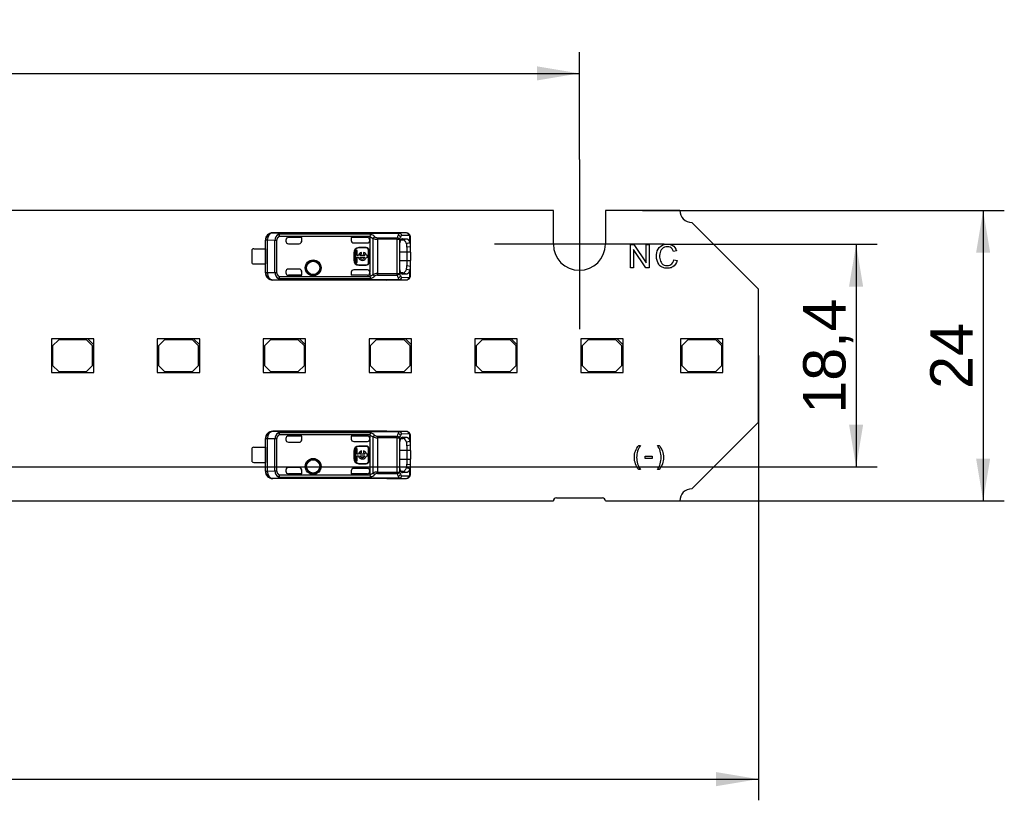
# Model space of a CAD drawing. Header units: millimetres. Extents: x 7 to 819, y 6 to 587.
# Tile 9 of 10: x 614 to 695, y 259 to 323. Entities that reach past the tile are written whole.
import ezdxf
from ezdxf.enums import TextEntityAlignment as Align
from ezdxf.lldxf.tags import DXFTag

# ---------------------------------------------------------------- set-up
doc = ezdxf.new("R2010")
doc.units = ezdxf.units.MM
doc.layers.add('Default', color=7, linetype='Continuous')
doc.layers.add('LINLED_560X24MM_', color=7, linetype='Continuous')
doc.styles.add('SEACAD_Arial', font='arial.ttf')
tags = doc.linetypes.add('CENTER2', pattern=[28.575, 19.05, -3.175, 3.175, -3.175]).pattern_tags.tags
tags[10:11] = [DXFTag(74, 4), DXFTag(75, 0), DXFTag(340, '0'), DXFTag(46, 0.0), DXFTag(50, 0.0), DXFTag(44, 0.0), DXFTag(45, 0.0)]
tags[8:9] = [DXFTag(74, 4), DXFTag(75, 0), DXFTag(340, '0'), DXFTag(46, 0.0), DXFTag(50, 0.0), DXFTag(44, 0.0), DXFTag(45, 0.0)]
tags[6:7] = [DXFTag(74, 4), DXFTag(75, 0), DXFTag(340, '0'), DXFTag(46, 0.0), DXFTag(50, 0.0), DXFTag(44, 0.0), DXFTag(45, 0.0)]
tags[4:5] = [DXFTag(74, 4), DXFTag(75, 0), DXFTag(340, '0'), DXFTag(46, 0.0), DXFTag(50, 0.0), DXFTag(44, 0.0), DXFTag(45, 0.0)]
doc.dimstyles.new('ISO', dxfattribs={"dimtxt": 3.5, "dimasz": 3.5, "dimexe": 1.75, "dimexo": 0, "dimgap": 0.875, "dimtad": 1, "dimtxsty": 'SEACAD_Arial', "dimblk1": '_SE_FILLED', "dimblk2": '_SE_FILLED', "dimsah": 1, "dimcen": 1.75, "dimadec": 0, "dimazin": 0, "dimtfac": 0.5, "dimtdec": 3, "dimtmove": 0, "dimatfit": 3, "dimfxl": 1, "dimarcsym": 0})

# ---------------------------------------------------------------- blocks, each defined once
blk = doc.blocks.new('SEANNOT_GROUP9')
at = {"layer": 'Default', "color": 7, "linetype": 'CENTER2'}
for p, q in [((660.325, 311.632), (660.325, 297.632)), ((667.325, 304.632), (653.325, 304.632))]:
    blk.add_line(p, q, dxfattribs=at)
blk = doc.blocks.new('SE1')
at = {"layer": 'LINLED_560X24MM_', "color": 7, "linetype": 'Continuous'}
for p, q in [((658.175, 307.432), (537.475, 307.432)), ((658.175, 304.632), (658.175, 307.432)), ((668.625, 307.432), (662.475, 307.432)), ((662.475, 307.432), (662.475, 304.632)), ((675.125, 300.932), (669.625, 306.432)), ((644.425, 305.582), (634.979, 305.582)), ((634.979, 305.582), (634.989, 305.565)), ((635.663, 305.558), (634.99, 305.565)), ((635.449, 305.453), (635.535, 305.288)), ((643.068, 305.467), (635.535, 305.467)), ((635.535, 305.288), (635.535, 305.467)), ((643.01, 305.288), (635.535, 305.288)), ((635.663, 305.558), (645.451, 305.558)), ((635.663, 305.558), (635.663, 305.553)), ((645.451, 305.553), (635.663, 305.553)), ((637.375, 305.187), (636.275, 305.187)), ((636.275, 305.187), (636.275, 305.186)), ((637.372, 305.186), (636.275, 305.186)), ((637.375, 305.187), (637.372, 305.186)), ((637.372, 305.186), (637.372, 304.882)), ((637.375, 304.882), (637.375, 305.187)), ((642.808, 305.187), (641.475, 305.187)), ((641.475, 305.187), (641.477, 305.186)), ((641.475, 305.187), (641.475, 304.942)), ((642.808, 305.186), (641.477, 305.186)), ((641.477, 305.186), (641.477, 304.933)), ((642.808, 305.186), (642.808, 305.187)), ((643.008, 305.269), (643.01, 305.288)), ((643.008, 305.269), (643.291, 305.125)), ((643.008, 305.269), (643.008, 304.987)), ((643.631, 305.173), (643.631, 305.047)), ((643.631, 305.173), (645.271, 305.173)), ((644.425, 305.572), (644.425, 305.582)), ((646.032, 305.572), (644.426, 305.572)), ((645.271, 305.047), (645.271, 305.173)), ((646.032, 305.572), (645.451, 305.558)), ((645.451, 305.553), (645.451, 305.558)), ((646.22, 305.372), (645.639, 305.358)), ((646.314, 304.779), (646.314, 305.331)), ((646.375, 304.427), (646.375, 305.176)), ((634.375, 304.257), (634.375, 304.982)), ((634.391, 304.965), (634.375, 304.982)), ((634.532, 304.965), (634.391, 304.965)), ((634.391, 302.298), (634.391, 304.965)), ((635.154, 304.958), (634.532, 304.965)), ((634.532, 304.965), (634.532, 302.298)), ((635.154, 302.305), (635.154, 304.958)), ((635.307, 304.958), (635.154, 304.958)), ((635.307, 304.958), (635.307, 302.305)), ((636.075, 304.987), (636.075, 304.882)), ((636.275, 304.682), (637.175, 304.682)), ((637.372, 304.882), (637.375, 304.882)), ((641.475, 304.942), (641.477, 304.933)), ((641.675, 304.742), (642.808, 304.742)), ((642.108, 304.358), (642.108, 304.332)), ((642.708, 304.358), (642.108, 304.358)), ((642.708, 304.332), (642.708, 304.358)), ((643.008, 304.942), (643.008, 304.987)), ((643.008, 304.942), (643.008, 302.321)), ((643.291, 302.138), (643.291, 305.125)), ((643.631, 305.047), (643.631, 302.216)), ((645.271, 305.047), (643.631, 305.047)), ((645.271, 305.047), (645.459, 305.047)), ((645.271, 302.216), (645.271, 305.047)), ((645.459, 305.047), (645.459, 302.216)), ((645.479, 302.782), (645.479, 304.482)), ((645.579, 304.993), (645.747, 304.994)), ((645.701, 305.094), (645.647, 305.074)), ((645.701, 305.094), (646.029, 305.097)), ((645.747, 304.994), (646.029, 305.097)), ((646.033, 304.702), (646.315, 304.776)), ((646.374, 304.428), (646.075, 304.387)), ((646.075, 304.387), (646.075, 303.982)), ((646.375, 303.982), (646.375, 304.428)), ((664.562, 302.682), (664.562, 304.616)), ((664.562, 304.616), (664.825, 304.616)), ((664.825, 304.616), (665.843, 303.097)), ((665.843, 303.097), (665.843, 304.616)), ((665.843, 304.616), (666.088, 304.616)), ((666.088, 304.616), (666.088, 302.682)), ((633.275, 303.057), (633.275, 304.207)), ((633.425, 304.257), (634.377, 304.257)), ((634.377, 304.257), (634.377, 303.007)), ((641.708, 303.932), (641.682, 303.932)), ((641.682, 303.932), (641.682, 303.332)), ((641.708, 303.932), (641.708, 303.332)), ((641.96, 304.126), (641.827, 304.126)), ((641.827, 304.126), (641.827, 303.138)), ((641.96, 303.698), (641.96, 304.126)), ((642.062, 303.698), (641.96, 303.698)), ((641.96, 303.138), (641.96, 303.565)), ((641.96, 303.565), (642.062, 303.565)), ((642.708, 304.332), (642.108, 304.332)), ((642.599, 303.698), (642.186, 303.698)), ((642.186, 303.565), (642.599, 303.565)), ((642.31, 303.832), (642.31, 303.959)), ((642.476, 303.959), (642.476, 303.832)), ((642.827, 303.698), (642.724, 303.698)), ((642.724, 303.565), (642.827, 303.565)), ((642.827, 303.565), (642.827, 303.698)), ((642.935, 304.132), (642.908, 304.132)), ((642.908, 303.132), (642.908, 304.132)), ((642.935, 303.132), (642.935, 304.132)), ((646.075, 303.982), (645.479, 303.982)), ((646.375, 303.982), (646.075, 303.982)), ((646.075, 303.982), (646.075, 303.282)), ((646.375, 303.982), (646.375, 303.282)), ((665.825, 302.682), (664.809, 304.201)), ((664.809, 304.201), (664.809, 302.682)), ((668.365, 304.087), (668.112, 304.028)), ((633.425, 303.007), (634.377, 303.007)), ((634.375, 302.281), (634.375, 303.007)), ((641.682, 303.332), (641.708, 303.332)), ((641.827, 303.138), (641.96, 303.138)), ((642.108, 302.932), (642.108, 302.905)), ((642.108, 302.932), (642.708, 302.932)), ((642.108, 302.905), (642.708, 302.905)), ((642.708, 302.905), (642.708, 302.932)), ((642.908, 303.132), (642.935, 303.132)), ((645.479, 303.282), (646.075, 303.282)), ((646.075, 303.282), (646.375, 303.282)), ((646.075, 303.282), (646.075, 302.876)), ((646.075, 302.876), (646.375, 302.835)), ((646.375, 302.835), (646.375, 303.282)), ((646.375, 302.087), (646.375, 302.835)), ((668.143, 303.362), (668.4, 303.297)), ((634.375, 302.281), (634.391, 302.298)), ((634.391, 302.298), (634.532, 302.298)), ((634.532, 302.298), (635.154, 302.305)), ((635.154, 302.305), (635.307, 302.305)), ((635.535, 301.975), (635.449, 301.81)), ((635.535, 301.975), (643.01, 301.975)), ((635.535, 301.796), (635.535, 301.975)), ((636.075, 302.382), (636.075, 302.276)), ((637.175, 302.582), (636.275, 302.582)), ((636.275, 302.077), (636.275, 302.076)), ((637.372, 302.077), (636.275, 302.077)), ((636.275, 302.076), (637.375, 302.076)), ((637.375, 302.382), (637.372, 302.382)), ((637.372, 302.382), (637.372, 302.077)), ((637.375, 302.076), (637.372, 302.077)), ((637.375, 302.076), (637.375, 302.382)), ((641.477, 302.326), (641.475, 302.321)), ((641.475, 302.321), (641.475, 302.076)), ((641.475, 302.076), (641.477, 302.077)), ((642.808, 302.076), (641.475, 302.076)), ((641.477, 302.326), (641.477, 302.077)), ((642.808, 302.077), (641.477, 302.077)), ((642.808, 302.521), (641.675, 302.521)), ((642.808, 302.076), (642.808, 302.077)), ((643.008, 302.276), (643.008, 302.321)), ((643.008, 302.276), (643.008, 301.994)), ((643.631, 302.216), (645.271, 302.216)), ((643.631, 302.216), (643.631, 302.09)), ((643.631, 302.09), (645.271, 302.09)), ((645.271, 302.216), (645.459, 302.216)), ((645.271, 302.09), (645.271, 302.216)), ((645.747, 302.269), (645.581, 302.27)), ((645.639, 301.905), (646.22, 301.891)), ((645.651, 302.187), (645.702, 302.169)), ((646.03, 302.166), (645.701, 302.169)), ((646.03, 302.166), (645.747, 302.269)), ((646.315, 302.487), (646.033, 302.56)), ((646.314, 301.932), (646.314, 302.484)), ((664.809, 302.682), (664.562, 302.682)), ((666.088, 302.682), (665.825, 302.682)), ((634.989, 301.698), (634.979, 301.682)), ((644.425, 301.682), (634.979, 301.682)), ((634.99, 301.698), (635.663, 301.705)), ((635.535, 301.796), (643.069, 301.796)), ((645.451, 301.71), (635.663, 301.71)), ((635.663, 301.71), (635.663, 301.705)), ((645.451, 301.705), (635.663, 301.705)), ((644.425, 301.682), (644.425, 301.691)), ((644.426, 301.691), (646.032, 301.691)), ((645.451, 301.705), (645.451, 301.71)), ((645.451, 301.705), (646.032, 301.691)), ((675.125, 289.932), (675.125, 300.932)), ((619.695, 296.832), (616.695, 296.832)), ((616.695, 296.832), (616.695, 294.032)), ((617.295, 296.732), (616.795, 296.232)), ((616.795, 296.232), (616.795, 294.632)), ((619.595, 296.732), (617.295, 296.732)), ((620.095, 296.232), (619.595, 296.732)), ((620.195, 296.832), (619.695, 296.832)), ((619.695, 296.832), (620.195, 296.332)), ((620.095, 294.632), (620.095, 296.232)), ((620.195, 296.332), (620.195, 296.832)), ((620.195, 294.032), (620.195, 296.332)), ((628.445, 296.832), (625.445, 296.832)), ((625.445, 296.832), (625.445, 294.032)), ((626.045, 296.732), (625.545, 296.232)), ((625.545, 296.232), (625.545, 294.632)), ((628.345, 296.732), (626.045, 296.732)), ((628.845, 296.232), (628.345, 296.732)), ((628.945, 296.832), (628.445, 296.832)), ((628.445, 296.832), (628.945, 296.332)), ((628.845, 294.632), (628.845, 296.232)), ((628.945, 296.332), (628.945, 296.832)), ((628.945, 294.032), (628.945, 296.332)), ((637.195, 296.832), (634.195, 296.832)), ((634.195, 296.832), (634.195, 294.032)), ((634.795, 296.732), (634.295, 296.232)), ((634.295, 296.232), (634.295, 294.632)), ((637.095, 296.732), (634.795, 296.732)), ((637.595, 296.232), (637.095, 296.732)), ((637.695, 296.832), (637.195, 296.832)), ((637.195, 296.832), (637.695, 296.332)), ((637.595, 294.632), (637.595, 296.232)), ((637.695, 296.332), (637.695, 296.832)), ((637.695, 294.032), (637.695, 296.332)), ((645.945, 296.832), (642.945, 296.832)), ((642.945, 296.832), (642.945, 294.032)), ((643.545, 296.732), (643.045, 296.232)), ((643.045, 296.232), (643.045, 294.632)), ((645.845, 296.732), (643.545, 296.732)), ((646.345, 296.232), (645.845, 296.732)), ((646.445, 296.832), (645.945, 296.832)), ((645.945, 296.832), (646.445, 296.332)), ((646.345, 294.632), (646.345, 296.232)), ((646.445, 296.332), (646.445, 296.832)), ((646.445, 294.032), (646.445, 296.332)), ((654.695, 296.832), (651.695, 296.832)), ((651.695, 296.832), (651.695, 294.032)), ((652.295, 296.732), (651.795, 296.232)), ((651.795, 296.232), (651.795, 294.632)), ((654.595, 296.732), (652.295, 296.732)), ((655.095, 296.232), (654.595, 296.732)), ((655.195, 296.832), (654.695, 296.832)), ((654.695, 296.832), (655.195, 296.332)), ((655.095, 294.632), (655.095, 296.232)), ((655.195, 296.332), (655.195, 296.832)), ((655.195, 294.032), (655.195, 296.332)), ((663.445, 296.832), (660.445, 296.832)), ((660.445, 296.832), (660.445, 294.032)), ((661.045, 296.732), (660.545, 296.232)), ((660.545, 296.232), (660.545, 294.632)), ((663.345, 296.732), (661.045, 296.732)), ((663.845, 296.232), (663.345, 296.732)), ((663.945, 296.832), (663.445, 296.832)), ((663.445, 296.832), (663.945, 296.332)), ((663.845, 294.632), (663.845, 296.232)), ((663.945, 296.332), (663.945, 296.832)), ((663.945, 294.032), (663.945, 296.332)), ((671.695, 296.832), (668.695, 296.832)), ((668.695, 296.832), (668.695, 294.032)), ((669.295, 296.732), (668.795, 296.232)), ((668.795, 296.232), (668.795, 294.632)), ((671.595, 296.732), (669.295, 296.732)), ((672.095, 296.232), (671.595, 296.732)), ((672.195, 296.832), (671.695, 296.832)), ((671.695, 296.832), (672.195, 296.332)), ((672.095, 294.632), (672.095, 296.232)), ((672.195, 296.332), (672.195, 296.832)), ((672.195, 294.032), (672.195, 296.332)), ((616.795, 294.632), (617.295, 294.132)), ((619.595, 294.132), (620.095, 294.632)), ((625.545, 294.632), (626.045, 294.132)), ((628.345, 294.132), (628.845, 294.632)), ((634.295, 294.632), (634.795, 294.132)), ((637.095, 294.132), (637.595, 294.632)), ((643.045, 294.632), (643.545, 294.132)), ((645.845, 294.132), (646.345, 294.632)), ((651.795, 294.632), (652.295, 294.132)), ((654.595, 294.132), (655.095, 294.632)), ((660.545, 294.632), (661.045, 294.132)), ((663.345, 294.132), (663.845, 294.632)), ((668.795, 294.632), (669.295, 294.132)), ((671.595, 294.132), (672.095, 294.632)), ((616.695, 294.032), (620.195, 294.032)), ((617.295, 294.132), (619.595, 294.132)), ((625.445, 294.032), (628.945, 294.032)), ((626.045, 294.132), (628.345, 294.132)), ((634.195, 294.032), (637.695, 294.032)), ((634.795, 294.132), (637.095, 294.132)), ((642.945, 294.032), (646.445, 294.032)), ((643.545, 294.132), (645.845, 294.132)), ((651.695, 294.032), (655.195, 294.032)), ((652.295, 294.132), (654.595, 294.132)), ((660.445, 294.032), (663.945, 294.032)), ((661.045, 294.132), (663.345, 294.132)), ((668.695, 294.032), (672.195, 294.032)), ((669.295, 294.132), (671.595, 294.132)), ((669.625, 284.432), (675.125, 289.932)), ((644.425, 289.182), (634.979, 289.182)), ((634.979, 289.182), (634.989, 289.165)), ((635.663, 289.158), (634.99, 289.165)), ((635.449, 289.053), (635.535, 288.888)), ((643.068, 289.067), (635.535, 289.067)), ((635.535, 288.888), (635.535, 289.067)), ((643.01, 288.888), (635.535, 288.888)), ((635.663, 289.158), (645.451, 289.158)), ((635.663, 289.158), (635.663, 289.153)), ((645.451, 289.153), (635.663, 289.153)), ((643.008, 288.869), (643.01, 288.888)), ((644.425, 289.172), (644.425, 289.182)), ((646.032, 289.172), (644.426, 289.172)), ((646.032, 289.172), (645.451, 289.158)), ((645.451, 289.153), (645.451, 289.158)), ((646.22, 288.972), (645.639, 288.958)), ((646.314, 288.379), (646.314, 288.931)), ((634.375, 287.857), (634.375, 288.582)), ((634.391, 288.565), (634.375, 288.582)), ((634.532, 288.565), (634.391, 288.565)), ((634.391, 285.898), (634.391, 288.565)), ((635.154, 288.558), (634.532, 288.565)), ((634.532, 288.565), (634.532, 285.898)), ((635.154, 285.905), (635.154, 288.558)), ((635.307, 288.558), (635.154, 288.558)), ((635.307, 288.558), (635.307, 285.905)), ((636.075, 288.587), (636.075, 288.482)), ((637.375, 288.787), (636.275, 288.787)), ((636.275, 288.787), (636.275, 288.786)), ((637.372, 288.786), (636.275, 288.786)), ((636.275, 288.282), (637.175, 288.282)), ((637.375, 288.787), (637.372, 288.786)), ((637.372, 288.786), (637.372, 288.482)), ((637.372, 288.482), (637.375, 288.482)), ((637.375, 288.482), (637.375, 288.787)), ((642.808, 288.787), (641.475, 288.787)), ((641.475, 288.787), (641.477, 288.786)), ((641.475, 288.787), (641.475, 288.542)), ((641.475, 288.542), (641.477, 288.533)), ((642.808, 288.786), (641.477, 288.786)), ((641.477, 288.786), (641.477, 288.533)), ((641.675, 288.342), (642.808, 288.342)), ((642.808, 288.786), (642.808, 288.787)), ((643.008, 288.869), (643.291, 288.725)), ((643.008, 288.869), (643.008, 288.587)), ((643.008, 288.542), (643.008, 288.587)), ((643.008, 288.542), (643.008, 285.921)), ((643.291, 285.738), (643.291, 288.725)), ((643.631, 288.773), (643.631, 288.647)), ((643.631, 288.773), (645.271, 288.773)), ((643.631, 288.647), (643.631, 285.816)), ((645.271, 288.647), (643.631, 288.647)), ((645.271, 288.647), (645.271, 288.773)), ((645.271, 288.647), (645.459, 288.647)), ((645.271, 285.816), (645.271, 288.647)), ((645.459, 288.647), (645.459, 285.816)), ((645.479, 286.382), (645.479, 288.082)), ((645.579, 288.593), (645.747, 288.594)), ((645.701, 288.694), (645.647, 288.674)), ((645.701, 288.694), (646.029, 288.697)), ((645.747, 288.594), (646.029, 288.697)), ((646.033, 288.302), (646.315, 288.376)), ((646.375, 288.027), (646.375, 288.776)), ((633.275, 286.657), (633.275, 287.807)), ((633.425, 287.857), (634.377, 287.857)), ((634.377, 287.857), (634.377, 286.607)), ((641.708, 287.532), (641.682, 287.532)), ((641.682, 287.532), (641.682, 286.932)), ((641.708, 287.532), (641.708, 286.932)), ((641.96, 287.726), (641.827, 287.726)), ((641.827, 287.726), (641.827, 286.738)), ((641.96, 287.298), (641.96, 287.726)), ((642.062, 287.298), (641.96, 287.298)), ((642.108, 287.958), (642.108, 287.932)), ((642.708, 287.958), (642.108, 287.958)), ((642.708, 287.932), (642.108, 287.932)), ((642.599, 287.298), (642.186, 287.298)), ((642.31, 287.432), (642.31, 287.559)), ((642.476, 287.559), (642.476, 287.432)), ((642.708, 287.932), (642.708, 287.958)), ((642.827, 287.298), (642.724, 287.298)), ((642.827, 287.165), (642.827, 287.298)), ((642.935, 287.732), (642.908, 287.732)), ((642.908, 286.732), (642.908, 287.732)), ((642.935, 286.732), (642.935, 287.732)), ((646.075, 287.582), (645.479, 287.582)), ((646.374, 288.028), (646.075, 287.987)), ((646.075, 287.987), (646.075, 287.582)), ((646.375, 287.582), (646.075, 287.582)), ((646.075, 287.582), (646.075, 286.882)), ((646.375, 287.582), (646.375, 288.028)), ((646.375, 287.582), (646.375, 286.882)), ((665.234, 288.02), (665.368, 288.02)), ((666.779, 288.02), (666.914, 288.02)), ((633.425, 286.607), (634.377, 286.607)), ((634.375, 285.881), (634.375, 286.607)), ((641.682, 286.932), (641.708, 286.932)), ((641.827, 286.738), (641.96, 286.738)), ((641.96, 286.738), (641.96, 287.165)), ((641.96, 287.165), (642.062, 287.165)), ((642.108, 286.532), (642.108, 286.505)), ((642.108, 286.532), (642.708, 286.532)), ((642.108, 286.505), (642.708, 286.505)), ((642.186, 287.165), (642.599, 287.165)), ((642.708, 286.505), (642.708, 286.532)), ((642.724, 287.165), (642.827, 287.165)), ((642.908, 286.732), (642.935, 286.732)), ((645.479, 286.882), (646.075, 286.882)), ((646.075, 286.882), (646.375, 286.882)), ((646.075, 286.882), (646.075, 286.476)), ((646.075, 286.476), (646.375, 286.435)), ((646.375, 286.435), (646.375, 286.882)), ((665.758, 286.927), (665.758, 287.116)), ((665.758, 287.116), (666.335, 287.116)), ((666.335, 286.927), (665.758, 286.927)), ((666.335, 287.116), (666.335, 286.927)), ((634.375, 285.881), (634.391, 285.898)), ((634.391, 285.898), (634.532, 285.898)), ((634.532, 285.898), (635.154, 285.905)), ((635.154, 285.905), (635.307, 285.905)), ((636.075, 285.982), (636.075, 285.876)), ((637.175, 286.182), (636.275, 286.182)), ((636.275, 285.677), (636.275, 285.676)), ((637.372, 285.677), (636.275, 285.677)), ((636.275, 285.676), (637.375, 285.676)), ((637.375, 285.982), (637.372, 285.982)), ((637.372, 285.982), (637.372, 285.677)), ((637.375, 285.676), (637.372, 285.677)), ((637.375, 285.676), (637.375, 285.982)), ((641.477, 285.926), (641.475, 285.921)), ((641.475, 285.921), (641.475, 285.676)), ((641.475, 285.676), (641.477, 285.677)), ((642.808, 285.676), (641.475, 285.676)), ((641.477, 285.926), (641.477, 285.677)), ((642.808, 285.677), (641.477, 285.677)), ((642.808, 286.121), (641.675, 286.121)), ((642.808, 285.676), (642.808, 285.677)), ((643.008, 285.876), (643.008, 285.921)), ((643.008, 285.876), (643.008, 285.594)), ((643.631, 285.816), (645.271, 285.816)), ((643.631, 285.816), (643.631, 285.69)), ((643.631, 285.69), (645.271, 285.69)), ((645.271, 285.816), (645.459, 285.816)), ((645.271, 285.69), (645.271, 285.816)), ((645.747, 285.869), (645.581, 285.87)), ((645.651, 285.787), (645.702, 285.769)), ((646.03, 285.766), (645.701, 285.769)), ((646.03, 285.766), (645.747, 285.869)), ((646.315, 286.087), (646.033, 286.16)), ((646.314, 285.532), (646.314, 286.084)), ((646.375, 285.687), (646.375, 286.435)), ((665.368, 286.02), (665.234, 286.02)), ((666.914, 286.02), (666.779, 286.02)), ((634.989, 285.298), (634.979, 285.282)), ((644.425, 285.282), (634.979, 285.282)), ((634.99, 285.298), (635.663, 285.305)), ((635.535, 285.575), (635.449, 285.41)), ((635.535, 285.575), (643.01, 285.575)), ((635.535, 285.396), (635.535, 285.575)), ((635.535, 285.396), (643.069, 285.396)), ((645.451, 285.31), (635.663, 285.31)), ((635.663, 285.31), (635.663, 285.305)), ((645.451, 285.305), (635.663, 285.305)), ((644.425, 285.282), (644.425, 285.291)), ((644.426, 285.291), (646.032, 285.291)), ((645.451, 285.305), (645.451, 285.31)), ((645.451, 285.305), (646.032, 285.291)), ((645.639, 285.505), (646.22, 285.491)), ((537.475, 283.432), (658.175, 283.432)), ((658.425, 283.682), (662.225, 283.682)), ((662.475, 283.432), (668.625, 283.432))]:
    blk.add_line(p, q, dxfattribs=at)
for centre, radius in [((638.325, 302.682), 0.657), ((638.325, 302.682), 0.586), ((638.325, 302.682), 0.552), ((638.325, 302.682), 0.55), ((638.325, 286.282), 0.657), ((638.325, 286.282), 0.586), ((638.325, 286.282), 0.552), ((638.325, 286.282), 0.55)]:
    blk.add_circle(centre, radius, dxfattribs=at)
for centre, radius, start, end in [((669.625, 307.432), 1, 180, 270), ((634.991, 304.965), 0.6, 90.167, 179.99564), ((635.735, 304.947), 0.581, 119.46892, 178.87195), ((635.526, 305.254), 0.213, 87.5508, 111.03601), ((643.836, 305.119), 0.844, 155.65307, 168.46555), ((642.599, 304.294), 1.263, 50.3962, 68.22145), ((643.666, 304.943), 0.417, 128.87868, 154.10694), ((643.65, 305.539), 0.367, 227.8882, 266.98128), ((646.514, 304.89), 1.275, 156.52963, 167.17013), ((645.241, 304.925), 0.249, 29.28627, 83.16848), ((645.724, 305.251), 0.407, 132.13882, 158.88527), ((645.284, 305.141), 0.264, 20.0118, 76.88186), ((645.432, 305.347), 0.207, 3.11402, 84.83719), ((646.359, 304.793), 0.935, 152.08348, 164.23539), ((645.855, 305.068), 0.362, 126.73963, 153.22778), ((646.031, 305.238), 0.333, 46.0592, 90.82802), ((646.026, 305.377), 0.195, 358.48003, 88.00094), ((645.986, 305.203), 0.39, 354.52975, 45.37995), ((646.149, 305.355), 0.168, 351.87116, 47.8744), ((636.275, 304.882), 0.2, 180, 270), ((642.108, 303.932), 0.426, 90, 180), ((642.708, 304.132), 0.226, 0, 90), ((643.642, 305.882), 0.835, 245.11343, 269.22174), ((645.073, 304.413), 1.003, 358.51585, 16.90988), ((645.632, 304.48), 0.745, 355.97465, 23.65539), ((660.325, 304.632), 2.15, 180, 0), ((633.425, 304.007), 0.25, 90, 126.8699), ((642.108, 303.932), 0.4, 90, 180), ((642.393, 303.632), 0.337, 104.20419, 168.67274), ((642.393, 303.632), 0.337, 191.32726, 348.67274), ((642.393, 303.632), 0.217, 112.43198, 162.21534), ((642.393, 303.632), 0.217, 197.78466, 342.21534), ((642.393, 303.632), 0.337, 11.32726, 75.79581), ((642.393, 303.632), 0.217, 17.78466, 67.56802), ((642.708, 304.132), 0.2, 0, 90), ((633.425, 303.257), 0.25, 233.1301, 270), ((642.108, 303.332), 0.426, 180, 270), ((642.108, 303.332), 0.4, 180, 270), ((642.708, 303.132), 0.2, 270, 360), ((642.708, 303.132), 0.226, 270, 360), ((644.937, 302.868), 1.138, 344.20658, 0.38348), ((645.636, 302.782), 0.741, 336.26512, 4.09749), ((634.991, 302.298), 0.6, 180.00436, 269.8384), ((635.737, 302.317), 0.583, 181.24479, 240.4152), ((636.275, 302.382), 0.2, 90, 180), ((642.522, 303.292), 1.386, 290.5131, 303.67504), ((643.479, 302.031), 0.473, 186.78625, 209.79904), ((642.578, 303.004), 1.304, 292.11544, 309.33117), ((643.641, 301.387), 0.829, 90.69373, 114.97087), ((643.632, 302.292), 0.374, 204.29758, 232.51656), ((643.651, 301.723), 0.368, 93.14824, 132.18165), ((645.241, 302.337), 0.249, 276.74482, 330.7526), ((646.51, 302.372), 1.27, 192.7997, 203.48751), ((645.284, 302.122), 0.264, 283.13685, 339.99536), ((645.432, 301.916), 0.207, 275.1634, 356.88603), ((646.433, 302.5), 1.015, 196.25103, 207.44263), ((645.855, 302.195), 0.362, 206.77466, 233.25524), ((645.986, 302.06), 0.39, 314.6399, 5.43974), ((646.149, 301.908), 0.167, 312.13625, 8.18025), ((635.526, 302.009), 0.213, 248.96322, 272.44914), ((645.724, 302.012), 0.407, 201.14231, 227.85712), ((646.031, 302.025), 0.333, 269.16651, 313.97303), ((646.026, 301.886), 0.195, 272.0033, 1.51183), ((634.991, 288.565), 0.6, 90.167, 179.99564), ((635.735, 288.547), 0.581, 119.46892, 178.87195), ((635.526, 288.854), 0.213, 87.5508, 111.03601), ((643.836, 288.719), 0.844, 155.65307, 168.46555), ((642.599, 287.894), 1.263, 50.3962, 68.22145), ((646.514, 288.49), 1.275, 156.52963, 167.17013), ((645.724, 288.851), 0.407, 132.13882, 158.88527), ((645.284, 288.741), 0.264, 20.0118, 76.88186), ((645.432, 288.947), 0.207, 3.11402, 84.83719), ((645.855, 288.668), 0.362, 126.73963, 153.22778), ((646.031, 288.838), 0.333, 46.0592, 90.82802), ((646.026, 288.977), 0.195, 358.48003, 88.00094), ((645.986, 288.803), 0.39, 354.52975, 45.37995), ((646.149, 288.955), 0.168, 351.87116, 47.8744), ((636.275, 288.482), 0.2, 180, 270), ((643.666, 288.543), 0.417, 128.87868, 154.10694), ((643.642, 289.482), 0.835, 245.11343, 269.22174), ((643.65, 289.139), 0.367, 227.8882, 266.98128), ((645.241, 288.525), 0.249, 29.28627, 83.16848), ((646.359, 288.393), 0.935, 152.08348, 164.23539), ((645.073, 288.013), 1.003, 358.51585, 16.90988), ((645.632, 288.08), 0.745, 355.97465, 23.65539), ((633.425, 287.607), 0.25, 90, 126.8699), ((642.108, 287.532), 0.426, 90, 180), ((642.108, 287.532), 0.4, 90, 180), ((642.393, 287.232), 0.337, 104.20419, 168.67274), ((642.393, 287.232), 0.217, 112.43198, 162.21534), ((642.393, 287.232), 0.337, 11.32726, 75.79581), ((642.393, 287.232), 0.217, 17.78466, 67.56802), ((642.708, 287.732), 0.226, 0, 90), ((642.708, 287.732), 0.2, 0, 90), ((633.425, 286.857), 0.25, 233.1301, 270), ((642.108, 286.932), 0.426, 180, 270), ((642.108, 286.932), 0.4, 180, 270), ((642.393, 287.232), 0.337, 191.32726, 348.67274), ((642.393, 287.232), 0.217, 197.78466, 342.21534), ((642.708, 286.732), 0.2, 270, 360), ((642.708, 286.732), 0.226, 270, 360), ((644.937, 286.468), 1.138, 344.20658, 0.38348), ((634.991, 285.898), 0.6, 180.00436, 269.8384), ((635.737, 285.917), 0.583, 181.24479, 240.4152), ((636.275, 285.982), 0.2, 90, 180), ((642.522, 286.892), 1.386, 290.5131, 303.67504), ((643.641, 284.987), 0.829, 90.69373, 114.97087), ((643.632, 285.892), 0.374, 204.29758, 232.51656), ((643.651, 285.323), 0.368, 93.14824, 132.18165), ((645.241, 285.937), 0.249, 276.74482, 330.7526), ((646.51, 285.972), 1.27, 192.7997, 203.48751), ((645.284, 285.722), 0.264, 283.13685, 339.99536), ((646.433, 286.1), 1.015, 196.25103, 207.44263), ((645.855, 285.795), 0.362, 206.77466, 233.25524), ((645.986, 285.66), 0.39, 314.6399, 5.43974), ((645.636, 286.382), 0.741, 336.26512, 4.09749), ((635.526, 285.609), 0.213, 248.96322, 272.44914), ((643.479, 285.631), 0.473, 186.78625, 209.79904), ((642.578, 286.604), 1.304, 292.11544, 309.33117), ((645.724, 285.612), 0.407, 201.14231, 227.85712), ((645.432, 285.516), 0.207, 275.1634, 356.88603), ((646.031, 285.625), 0.333, 269.16651, 313.97303), ((646.026, 285.486), 0.195, 272.0033, 1.51183), ((646.149, 285.508), 0.167, 312.13625, 8.18025), ((669.625, 283.432), 1, 90, 180), ((658.425, 283.432), 0.25, 90, 180), ((662.225, 283.432), 0.25, 0, 90)]:
    blk.add_arc(centre, radius, start, end, dxfattribs=at)
for centre, major_axis, ratio, start_param, end_param in [((634.975, 304.981), (0.424, -0.424), 0.999924, 2.349833, 3.926953), ((634.991, 304.965), (0.006, 0.6), 0.766027, 0.015856, 1.578763), ((636.275, 304.987), (0, -0.2), 0.999994, 3.141593, 4.712389), ((636.275, 304.986), (0, -0.2), 0.999994, 3.141593, 4.712389), ((642.808, 304.987), (0, -0.2), 0.999994, 1.570796, 3.141593), ((642.808, 304.986), (0, -0.2), 0.999994, 1.570796, 3.141593), ((644.425, 304.981), (0, 0.6), 0.999962, 6.103357, 6.283185), ((645.451, 305.358), (-0.005, 0.2), 0.939661, 4.689876, 6.257716), ((646.222, 304.47), (-0.001, -0.902), 0.342128, 2.840877, 3.150375), ((637.172, 304.882), (-0.2, 0), 0.999848, 1.570796, 3.141593), ((637.175, 304.882), (-0.2, 0), 0.999848, 1.570796, 3.141593), ((641.675, 304.942), (0.141, -0.141), 0.999695, 3.926839, 5.497939), ((641.677, 304.939), (0.141, -0.141), 0.999695, 3.9588, 4.712389), ((642.808, 304.942), (0, -0.2), 0.999848, 0, 1.570796), ((634.975, 302.282), (0.424, 0.424), 0.999924, 2.356233, 3.933355), ((634.991, 302.298), (-0.006, 0.6), 0.766027, 1.56283, 3.125796), ((636.275, 302.277), (0, 0.2), 0.999994, 1.570796, 3.141593), ((636.275, 302.276), (0, 0.2), 0.999994, 1.570796, 3.141593), ((637.172, 302.382), (-0.2, 0), 0.999848, 3.141593, 4.712389), ((637.175, 302.382), (-0.2, 0), 0.999848, 3.141593, 4.712389), ((641.675, 302.321), (0.141, 0.141), 0.999695, 0.785246, 2.356347), ((641.677, 302.324), (0.141, 0.141), 0.999695, 1.570796, 2.343651), ((642.808, 302.321), (0, 0.2), 0.999848, 4.712389, 6.283185), ((642.808, 302.277), (0, 0.2), 0.999994, 3.140004, 4.712389), ((642.808, 302.276), (0, 0.2), 0.999994, 3.140535, 4.712389), ((645.451, 301.905), (0.005, 0.2), 0.939661, 3.16702, 4.734916), ((646.223, 302.791), (0, 0.9), 0.34204, 3.132977, 3.442996), ((644.425, 302.282), (0, 0.6), 0.999962, 3.141593, 3.321417), ((634.975, 288.581), (0.424, -0.424), 0.999924, 2.349833, 3.926953), ((634.991, 288.565), (0.006, 0.6), 0.766027, 0.015856, 1.578763), ((644.425, 288.581), (0, 0.6), 0.999962, 6.103357, 6.283185), ((645.451, 288.958), (-0.005, 0.2), 0.939661, 4.689876, 6.257716), ((646.222, 288.07), (-0.001, -0.902), 0.342128, 2.840877, 3.150375), ((636.275, 288.587), (0, -0.2), 0.999994, 3.141593, 4.712389), ((636.275, 288.586), (0, -0.2), 0.999994, 3.141593, 4.712389), ((637.172, 288.482), (-0.2, 0), 0.999848, 1.570796, 3.141593), ((637.175, 288.482), (-0.2, 0), 0.999848, 1.570796, 3.141593), ((641.675, 288.542), (0.141, -0.141), 0.999695, 3.926839, 5.497939), ((641.677, 288.539), (0.141, -0.141), 0.999695, 3.9588, 4.712389), ((642.808, 288.587), (0, -0.2), 0.999994, 1.570796, 3.141593), ((642.808, 288.586), (0, -0.2), 0.999994, 1.570796, 3.141593), ((642.808, 288.542), (0, -0.2), 0.999848, 0, 1.570796), ((634.975, 285.882), (0.424, 0.424), 0.999924, 2.356233, 3.933355), ((634.991, 285.898), (-0.006, 0.6), 0.766027, 1.56283, 3.125796), ((636.275, 285.877), (0, 0.2), 0.999994, 1.570796, 3.141593), ((636.275, 285.876), (0, 0.2), 0.999994, 1.570796, 3.141593), ((637.172, 285.982), (-0.2, 0), 0.999848, 3.141593, 4.712389), ((637.175, 285.982), (-0.2, 0), 0.999848, 3.141593, 4.712389), ((641.675, 285.921), (0.141, 0.141), 0.999695, 0.785246, 2.356347), ((641.677, 285.924), (0.141, 0.141), 0.999695, 1.570796, 2.343651), ((642.808, 285.921), (0, 0.2), 0.999848, 4.712389, 6.283185), ((642.808, 285.877), (0, 0.2), 0.999994, 3.140004, 4.712389), ((642.808, 285.876), (0, 0.2), 0.999994, 3.140535, 4.712389), ((644.425, 285.882), (0, 0.6), 0.999962, 3.141593, 3.321417), ((645.451, 285.505), (0.005, 0.2), 0.939661, 3.16702, 4.734916), ((646.223, 286.391), (0, 0.9), 0.34204, 3.132977, 3.442996)]:
    blk.add_ellipse(centre, major_axis=major_axis, ratio=ratio, start_param=start_param, end_param=end_param, dxfattribs=at)
for points, degree, knots in [([(635.535, 305.288), (635.427, 305.229), (635.368, 305.142), (635.309, 305.057), (635.307, 304.958)], 2, [0, 0, 0, 0.5, 0.5, 1, 1, 1]), ([(635.449, 305.453), (635.457, 305.466), (635.47, 305.491), (635.496, 305.516), (635.528, 305.537), (635.581, 305.554), (635.635, 305.557), (635.663, 305.558)], 3, [0, 0, 0, 0, 0.225106, 0.406821, 0.546306, 0.765172, 1, 1, 1, 1]), ([(635.663, 305.553), (635.652, 305.552), (635.63, 305.55), (635.603, 305.545), (635.58, 305.537), (635.561, 305.526), (635.548, 305.511), (635.539, 305.492), (635.536, 305.476), (635.535, 305.467)], 3, [0, 0, 0, 0, 0.110474, 0.221192, 0.340028, 0.473427, 0.625996, 0.800833, 1, 1, 1, 1]), ([(646.375, 305.176), (646.374, 305.193), (646.373, 305.227), (646.362, 305.27), (646.344, 305.305), (646.325, 305.323), (646.315, 305.331)], 3, [0, 0, 0, 0, 0.244652, 0.491458, 0.742562, 1, 1, 1, 1]), ([(645.478, 304.482), (645.481, 304.734), (645.544, 304.912), (645.607, 305.091), (645.701, 305.095)], 2, [0, 0, 0, 0.5, 0.5, 1, 1, 1]), ([(646.032, 304.704), (646.022, 304.725), (646.002, 304.769), (645.968, 304.828), (645.93, 304.883), (645.889, 304.929), (645.845, 304.965), (645.797, 304.99), (645.764, 304.993), (645.747, 304.993)], 3, [0, 0, 0, 0, 0.117572, 0.243562, 0.377981, 0.520832, 0.67212, 0.831843, 1, 1, 1, 1]), ([(646.03, 305.096), (646.109, 305.097), (646.185, 305.013), (646.259, 304.93), (646.314, 304.779)], 2, [0, 0, 0, 0.50021, 0.50021, 1, 1, 1]), ([(668.4, 303.297), (668.339, 303.058), (668.166, 302.792), (667.751, 302.638), (667.37, 302.656), (667.105, 302.745), (666.788, 303.042), (666.647, 303.625), (666.755, 304.267), (667.308, 304.698), (668.053, 304.637), (668.302, 304.309), (668.365, 304.087)], 3, [0, 0, 0, 0, 0.125, 0.1875, 0.25, 0.3125, 0.375, 0.5, 0.625, 0.75, 0.875, 1, 1, 1, 1]), ([(668.112, 304.028), (668.051, 304.219), (667.863, 304.452), (667.31, 304.445), (666.986, 304.111), (666.94, 303.648), (666.984, 303.353), (667.081, 303.062), (667.442, 302.819), (667.937, 302.906), (668.103, 303.174), (668.143, 303.362)], 3, [0, 0, 0, 0, 0.125, 0.25, 0.375, 0.5, 0.5625, 0.625, 0.75, 0.875, 1, 1, 1, 1]), ([(645.701, 302.168), (645.608, 302.176), (645.544, 302.352), (645.479, 302.526), (645.478, 302.782)], 2, [0, 0, 0, 0.5, 0.5, 1, 1, 1]), ([(635.307, 302.305), (635.309, 302.207), (635.368, 302.121), (635.426, 302.035), (635.535, 301.975)], 2, [0, 0, 0, 0.5, 0.5, 1, 1, 1]), ([(645.747, 302.269), (645.747, 302.269), (645.775, 302.268), (645.828, 302.281), (645.903, 302.341), (645.971, 302.432), (646.012, 302.517), (646.032, 302.559)], 3, [0, 0, 0, 0, 0.000046, 0.262507, 0.516593, 0.762391, 1, 1, 1, 1]), ([(646.314, 301.932), (646.323, 301.939), (646.339, 301.952), (646.356, 301.979), (646.367, 302.01), (646.374, 302.046), (646.374, 302.073), (646.375, 302.087)], 3, [0, 0, 0, 0, 0.20636, 0.408491, 0.607418, 0.804218, 1, 1, 1, 1]), ([(635.663, 301.705), (635.648, 301.705), (635.62, 301.706), (635.582, 301.711), (635.55, 301.719), (635.514, 301.733), (635.479, 301.76), (635.46, 301.792), (635.449, 301.81)], 3, [0, 0, 0, 0, 0.120723, 0.235221, 0.34634, 0.457185, 0.682198, 1, 1, 1, 1]), ([(635.535, 301.796), (635.537, 301.784), (635.54, 301.763), (635.557, 301.74), (635.582, 301.724), (635.617, 301.714), (635.648, 301.712), (635.663, 301.71)], 3, [0, 0, 0, 0, 0.272042, 0.497908, 0.684926, 0.845835, 1, 1, 1, 1]), ([(635.535, 288.888), (635.427, 288.829), (635.368, 288.742), (635.309, 288.657), (635.307, 288.558)], 2, [0, 0, 0, 0.5, 0.5, 1, 1, 1]), ([(635.449, 289.053), (635.457, 289.066), (635.47, 289.091), (635.496, 289.116), (635.528, 289.137), (635.581, 289.154), (635.635, 289.157), (635.663, 289.158)], 3, [0, 0, 0, 0, 0.225106, 0.406821, 0.546306, 0.765172, 1, 1, 1, 1]), ([(635.663, 289.153), (635.652, 289.152), (635.63, 289.15), (635.603, 289.145), (635.58, 289.137), (635.561, 289.126), (635.548, 289.111), (635.539, 289.092), (635.536, 289.076), (635.535, 289.067)], 3, [0, 0, 0, 0, 0.110474, 0.221192, 0.340028, 0.473427, 0.625996, 0.800833, 1, 1, 1, 1]), ([(646.375, 288.776), (646.374, 288.793), (646.373, 288.827), (646.362, 288.87), (646.344, 288.905), (646.325, 288.923), (646.315, 288.931)], 3, [0, 0, 0, 0, 0.244652, 0.491458, 0.742562, 1, 1, 1, 1]), ([(645.478, 288.082), (645.481, 288.334), (645.544, 288.512), (645.607, 288.691), (645.701, 288.695)], 2, [0, 0, 0, 0.5, 0.5, 1, 1, 1]), ([(646.032, 288.304), (646.022, 288.325), (646.002, 288.369), (645.968, 288.428), (645.93, 288.483), (645.889, 288.529), (645.845, 288.565), (645.797, 288.59), (645.764, 288.593), (645.747, 288.593)], 3, [0, 0, 0, 0, 0.117572, 0.243562, 0.377981, 0.520832, 0.67212, 0.831843, 1, 1, 1, 1]), ([(646.03, 288.696), (646.109, 288.697), (646.185, 288.613), (646.259, 288.53), (646.314, 288.379)], 2, [0, 0, 0, 0.50021, 0.50021, 1, 1, 1]), ([(665.234, 286.02), (665.003, 286.298), (664.869, 286.658), (664.869, 287.382), (665.002, 287.743), (665.234, 288.02)], 3, [0, 0, 0, 0, 0.5, 0.5, 1, 1, 1, 1]), ([(665.368, 288.02), (665.168, 287.727), (665.057, 287.374), (665.058, 286.666), (665.169, 286.313), (665.368, 286.02)], 3, [0, 0, 0, 0, 0.5, 0.5, 1, 1, 1, 1]), ([(666.779, 286.02), (666.978, 286.313), (667.09, 286.666), (667.09, 287.374), (666.979, 287.727), (666.779, 288.02)], 3, [0, 0, 0, 0, 0.5, 0.5, 1, 1, 1, 1]), ([(666.914, 288.02), (667.146, 287.742), (667.279, 287.382), (667.278, 286.658), (667.145, 286.298), (666.914, 286.02)], 3, [0, 0, 0, 0, 0.5, 0.5, 1, 1, 1, 1]), ([(635.307, 285.905), (635.309, 285.807), (635.368, 285.721), (635.426, 285.635), (635.535, 285.575)], 2, [0, 0, 0, 0.5, 0.5, 1, 1, 1]), ([(645.701, 285.768), (645.608, 285.776), (645.544, 285.952), (645.479, 286.126), (645.478, 286.382)], 2, [0, 0, 0, 0.5, 0.5, 1, 1, 1]), ([(645.747, 285.869), (645.747, 285.869), (645.775, 285.868), (645.828, 285.881), (645.903, 285.941), (645.971, 286.032), (646.012, 286.117), (646.032, 286.159)], 3, [0, 0, 0, 0, 0.000046, 0.262507, 0.516593, 0.762391, 1, 1, 1, 1]), ([(646.314, 285.532), (646.323, 285.539), (646.339, 285.552), (646.356, 285.579), (646.367, 285.61), (646.374, 285.646), (646.374, 285.673), (646.375, 285.687)], 3, [0, 0, 0, 0, 0.20636, 0.408491, 0.607418, 0.804218, 1, 1, 1, 1]), ([(635.663, 285.305), (635.648, 285.305), (635.62, 285.306), (635.582, 285.311), (635.55, 285.319), (635.514, 285.333), (635.479, 285.36), (635.46, 285.392), (635.449, 285.41)], 3, [0, 0, 0, 0, 0.120723, 0.235221, 0.34634, 0.457185, 0.682198, 1, 1, 1, 1]), ([(635.535, 285.396), (635.537, 285.384), (635.54, 285.363), (635.557, 285.34), (635.582, 285.324), (635.617, 285.314), (635.648, 285.312), (635.663, 285.31)], 3, [0, 0, 0, 0, 0.272042, 0.497908, 0.684926, 0.845835, 1, 1, 1, 1])]:
    blk.add_open_spline(points, degree=degree, knots=knots, dxfattribs=at)
for points, degree in [([(643.01, 301.975), (643.009, 301.977), (643.009, 301.981), (643.008, 301.987), (643.008, 301.992), (643.008, 301.994)], 3), ([(646.314, 302.484), (646.197, 302.166), (646.03, 302.167)], 2), ([(646.314, 286.084), (646.197, 285.766), (646.03, 285.767)], 2), ([(643.01, 285.575), (643.009, 285.577), (643.009, 285.581), (643.008, 285.587), (643.008, 285.592), (643.008, 285.594)], 3)]:
    blk.add_open_spline(points, degree=degree, dxfattribs=at)
blk = doc.blocks.new('DMBLK135')
at = {"layer": 'Default', "linetype": 'Continuous'}
for points in [[(538.825, 319.337), (535.325, 318.753), (538.825, 318.17)], [(656.825, 319.337), (656.825, 318.17), (660.325, 318.753)]]:
    blk.add_hatch(color=7, dxfattribs=at).paths.add_polyline_path(points)
at = {"layer": 'Default', "color": 7, "linetype": 'Continuous'}
for p, q in [((535.325, 311.632), (535.325, 320.503)), ((660.325, 311.632), (660.325, 320.503)), ((535.325, 318.753), (660.325, 318.753))]:
    blk.add_line(p, q, dxfattribs=at)
at = {"layer": 'Default', "color": 7, "linetype": 'Continuous', "style": 'SEACAD_Arial'}
blk.add_text('125', height=3.5, dxfattribs=at).set_placement((593.716, 323.128), align=Align.TOP_LEFT)
blk = doc.blocks.new('_SE_FILLED')
at = {"color": 0}
blk.add_line((0, 0), (-1, 0), dxfattribs=at)
blk.add_solid([(0, 0), (-1, -0.1665), (-1, 0.1665), (0, 0)], dxfattribs=at)
blk = doc.blocks.new('DMBLK139')
at = {"layer": 'Default', "linetype": 'Continuous'}
for points in [[(683.779, 301.132), (683.196, 304.632), (682.612, 301.132)], [(683.779, 289.732), (682.612, 289.732), (683.196, 286.232)]]:
    blk.add_hatch(color=7, dxfattribs=at).paths.add_polyline_path(points)
at = {"layer": 'Default', "color": 7, "linetype": 'Continuous'}
for p, q in [((667.325, 304.632), (684.946, 304.632)), ((683.196, 304.632), (683.196, 286.232)), ((604.825, 286.232), (684.946, 286.232))]:
    blk.add_line(p, q, dxfattribs=at)
at = {"layer": 'Default', "color": 7, "linetype": 'Continuous', "style": 'SEACAD_Arial'}
blk.add_text('18,4', height=3.5, rotation=90, dxfattribs=at).set_placement((678.821, 290.638), align=Align.TOP_LEFT)
blk = doc.blocks.new('DMBLK140')
at = {"layer": 'Default', "linetype": 'Continuous'}
for points in [[(694.279, 303.932), (693.696, 307.432), (693.112, 303.932)], [(694.279, 286.932), (693.112, 286.932), (693.696, 283.432)]]:
    blk.add_hatch(color=7, dxfattribs=at).paths.add_polyline_path(points)
at = {"layer": 'Default', "color": 7, "linetype": 'Continuous'}
for p, q in [((665.55, 307.432), (695.446, 307.432)), ((693.696, 307.432), (693.696, 283.432)), ((668.625, 283.432), (695.446, 283.432))]:
    blk.add_line(p, q, dxfattribs=at)
at = {"layer": 'Default', "color": 7, "linetype": 'Continuous', "style": 'SEACAD_Arial'}
blk.add_text('24', height=3.5, rotation=90, dxfattribs=at).set_placement((689.321, 292.692), align=Align.TOP_LEFT)
blk = doc.blocks.new('DMBLK141')
at = {"layer": 'Default', "linetype": 'Continuous'}
for points in [[(119.025, 259.859), (119.025, 261.026), (115.525, 260.443)], [(671.625, 259.859), (675.125, 260.443), (671.625, 261.026)]]:
    blk.add_hatch(color=7, dxfattribs=at).paths.add_polyline_path(points)
at = {"layer": 'Default', "color": 7, "linetype": 'Continuous'}
for p, q in [((115.525, 295.432), (115.525, 258.693)), ((675.125, 295.432), (675.125, 258.693)), ((115.525, 260.443), (675.125, 260.443))]:
    blk.add_line(p, q, dxfattribs=at)
at = {"layer": 'Default', "color": 7, "linetype": 'Continuous', "style": 'SEACAD_Arial'}
blk.add_text('559,6', height=3.5, dxfattribs=at).set_placement((389.162, 264.818), align=Align.TOP_LEFT)

msp = doc.modelspace()

# ---------------------------------------------------------------- block references
at = {"layer": 'Default'}
for name in ['SEANNOT_GROUP9', 'SE1']:
    msp.add_blockref(name, (0, 0), dxfattribs=at)

# ---------------------------------------------------------------- dimensions: what is measured, and where the dimension line sits
at = {"layer": 'Default', "color": 7, "linetype": 'Continuous'}
for base, p1, p2, angle, picture, middle, dimtype in [((535.325, 318.753), (535.325, 304.632), (660.325, 304.632), 0, 'DMBLK135', (597.825, 318.753), 161), ((693.696, 283.432), (665.55, 307.432), (668.625, 283.432), 90, 'DMBLK140', (693.696, 295.432), 160), ((683.196, 286.232), (660.325, 304.632), (597.825, 286.232), 90, 'DMBLK139', (683.196, 295.432), 160), ((115.525, 260.443), (115.525, 295.432), (675.125, 295.432), 0, 'DMBLK141', (395.325, 260.443), 161)]:
    dim = msp.add_linear_dim(base=base, p1=p1, p2=p2, angle=angle, text='\\A1;<>', dimstyle='ISO', dxfattribs=at)
    dim.commit()
    dim.dimension.update_dxf_attribs({"geometry": picture, "text_midpoint": middle, "dimtype": dimtype})

doc.saveas('drawing.dxf')
